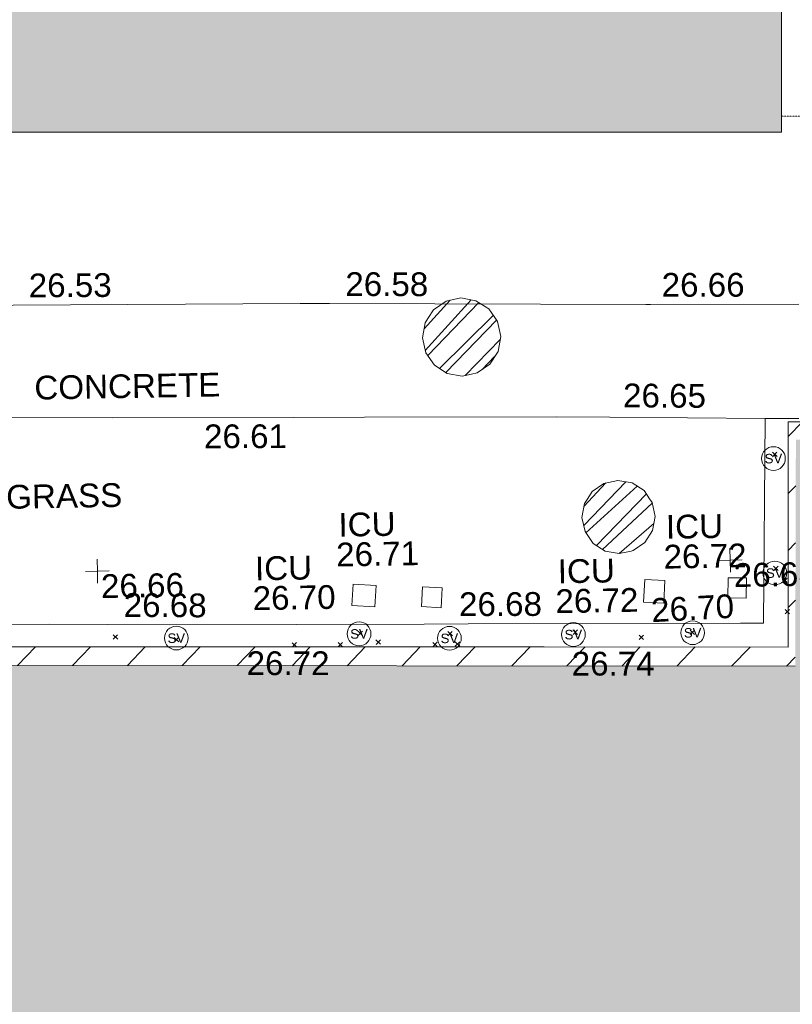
# Model space of a CAD drawing. Header units: millimetres. Extents: x -287732 to 520720, y -88450 to 287754.
# Tile 237 of 256: x 76546 to 88754, y 9098 to 24645. Entities that reach past the tile are written whole.
import ezdxf

# ---------------------------------------------------------------- set-up
doc = ezdxf.new("R2010")
doc.units = ezdxf.units.MM
for name, pattern in [('Dash', [6, 3, -3]), ('IMPORT-HIDDEN2 _3_', [4762.5, 3175, -1587.5]), ('IMPORT-UG_ELEC_STREET LIGHTING_QLB2 _2_', [2700, 1500, -300.0000000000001, 0, -250, 150, -300.0000000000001, 0, -200])]:
    doc.linetypes.add(name, pattern=pattern)
for name, color, linetype, lineweight, true_color in [('00_TOPO_SERV_STOP_VALVE', 7, 'Continuous', 9, 0x666666), ('00_UAV_BUILDING_HATCH', 7, 'Continuous', 9, 0x999999), ('00_UAV_BUILDING_OUTLINE', 5, 'Continuous', 9, 0x0000ff), ('00_UAV_FOOTPATH', 7, 'Continuous', 9, 0xa50000), ('00_UAV_LEVEL_SPOT', 7, 'Continuous', 9, 0x666666), ('00_UAV_SERV_IC', 5, 'Continuous', 9, 0x0000ff), ('12333-PUM-2D-U-0001-C01 - Rev2_REVIT IMPORT_dwg', 7, 'Continuous', 9, 0x767676), ('A_RHA_Line', 7, 'Continuous', 9, 0x00a600), ('A_RHA_Line-RoomAreaSeperator', 4, 'Dash', 9, 0x00ffff), ('PUM-CHAMBER EXTENTS', 6, 'IMPORT-HIDDEN2 _3_', 9, 0xff00ff)]:
    doc.layers.add(name, color=color, linetype=linetype, lineweight=lineweight, true_color=true_color)
for name, color, linetype, lineweight in [('00_UAV_SURFACE', 7, 'Continuous', 9), ('00_UAV_SURVEY_TEXT', 7, 'Continuous', 9), ('A_RHA_Detail', 7, 'Continuous', 9), ('A_RHA_Line-Thin', 7, 'Continuous', 9), ('GEN-TEXT', 7, 'Continuous', 9)]:
    doc.layers.add(name, color=color, linetype=linetype, lineweight=lineweight)
doc.styles.add('Swis721 Lt BT', font='swissl.ttf', dxfattribs={"height": 399.9999999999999})
doc.styles.add('Swis721 Lt BT_2', font='swissl.ttf', dxfattribs={"height": 375})
pattern_1 = [(45, (-533641079.65, -725615854.3560001), (-265.1650429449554, 265.1650429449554), []), (45, (-533640902.873, -725615854.3560001), (-265.1650429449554, 265.1650429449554), [])]

# ---------------------------------------------------------------- blocks, each defined once
blk = doc.blocks.new('12333-PUM-2D-U-0001-C01 - Rev2_REVIT IMPORT_dwg_MSL_Sluice_Valve_SYM-2077246-Site Location Plan Proposed')
at = {"layer": '00_TOPO_SERV_STOP_VALVE', "color": 254, "true_color": 0xcccccc}
blk.add_circle((0, 0), 500.0000000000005, dxfattribs=at)
at = {"layer": '00_TOPO_SERV_STOP_VALVE', "insert": (0, 198.9876086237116), "char_height": 399.9999999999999, "width": 785.1100955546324, "attachment_point": 2, "line_spacing_factor": 1.005061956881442, "style": 'Swis721 Lt BT'}
blk.add_mtext('SV', dxfattribs=at)
blk = doc.blocks.new('12333-PUM-2D-U-0001-C01 - Rev2_REVIT IMPORT_dwg_UAV-2077255-Site Location Plan Proposed')
at = {"layer": '00_UAV_LEVEL_SPOT', "color": 254, "true_color": 0xcccccc, "flags": 128}
for points in [[(500.0000000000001, 0), (0, 0), (0, 500.0000000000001)], [(0, -500.0000000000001), (0, 0), (-500.0000000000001, 0)]]:
    blk.add_lwpolyline(points, dxfattribs=at)
blk = doc.blocks.new('12333-PUM-2D-U-0001-C01 - Rev2_REVIT IMPORT_dwg_MGS62954_T2_Galway_ITM_3d_Rev1-2077680-Site Location Plan Proposed')
at = {"layer": '00_UAV_BUILDING_HATCH', "true_color": 0xcccccc}
h = blk.add_hatch(dxfattribs=at)
h.set_pattern_fill('FP_1', color=254, style=0, pattern_type=2)
h.set_pattern_definition([(45, (0, 0), (-441.9417382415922, 441.9417382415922), [])])
h.paths.add_polyline_path([(533987590.6665002, 725553254.2555002), (533997438.6665002, 725554005.2555001), (533997513.6665002, 725556705.2555003), (533996473.4885949, 725556758.9522158), (533996433.0334681, 725555433.7903485), (533987652.8930061, 725555607.9730817), (533987652.3396953, 725555587.0441027)])
h.paths.add_polyline_path([(533979740.8240502, 725554314.3355432), (533979766.3434284, 725555764.4285243), (533979707.1269889, 725555765.6032755), (533979707.8869235, 725554314.915182)])
h.paths.add_polyline_path([(533971331.3287174, 725554462.3362776), (533971615.4225538, 725568666.8203169), (533990998.105802, 725568307.3564302), (533991071.0787951, 725571884.9176477), (533996720.2150828, 725571763.2594839), (533996723.3550119, 725572066.3004525), (533990954.5283078, 725572166.9956971), (533990891.9765012, 725568612.5813075), (533971533.6665002, 725568953.2555002), (533971280.7419771, 725554463.2192725), (533971330.9446558, 725554462.3429815)])
at = {"layer": '00_UAV_BUILDING_OUTLINE', "color": 254, "true_color": 0xcccccc, "flags": 128}
blk.add_lwpolyline([(533971434.7906955, 725563334.7832931), (533971454.6226359, 725564461.7041429), (533971533.6665002, 725568953.2555002), (533972041.3341368, 725568944.321391), (533977040.5059974, 725568856.3442461), (533982039.6778579, 725568768.3671016), (533987038.8497185, 725568680.3899571), (533990891.9765012, 725568612.5813075), (533990912.1330556, 725569757.9478711), (533990954.5428543, 725572167.8223058), (533993542.4406591, 725572122.2795908), (533996725.5474284, 725572066.2621837), (533996720.2150828, 725571763.2594839)], dxfattribs=at)
at = {"layer": '00_UAV_FOOTPATH', "color": 254, "true_color": 0xcccccc, "flags": 128}
for points in [[(533968742.7295002, 725574397.8715001), (533972870.7295003, 725574333.8715001), (533973741.1404693, 725574316.6321561), (533977818.7295002, 725574235.8715001), (533978740.0307135, 725574224.9016196), (533983277.7295002, 725574170.8715003), (533983739.4126881, 725574161.6144856), (533988737.6945366, 725574061.3960452), (533988813.7295001, 725574059.8715003), (533991156.2511514, 725574020.8171735)], [(533991124.7766573, 725572217.6446098), (533990590.1980003, 725572224.7465001), (533988136.5016251, 725572288.944215), (533987303.1980003, 725572310.7465003), (533984262.1980004, 725572356.7465), (533983137.4971417, 725572374.2274362), (533980273.1980002, 725572418.7465003), (533978138.7141423, 725572462.4655111), (533976416.1980003, 725572497.7465001), (533973481.1980001, 725572551.7465001), (533973139.8394305, 725572554.7489773), (533970525.1980001, 725572577.7465003), (533970459.0884671, 725570195.6251343), (533970457.6065003, 725570142.2255001), (533970435.6065002, 725566525.2255001), (533970407.7541481, 725565196.3306979), (533970369.6065001, 725563376.2255002), (533971387.9956939, 725563335.6001029)]]:
    blk.add_lwpolyline(points, dxfattribs=at)
at = {"layer": '00_UAV_SERV_IC', "color": 254, "true_color": 0xcccccc, "flags": 128}
for points in [[(533984038.1980001, 725569726.7465), (533984398.1980001, 725569698.7465), (533984371.8079912, 725569359.4463859), (533984011.8079913, 725569387.4463859)], [(533988620.1980001, 725569359.7465001), (533988644.1980001, 725569715.7465001), (533988964.3513353, 725569694.1631291), (533988940.3513352, 725569338.1631291)], [(533989952.1980001, 725569406.7465001), (533989962.1980001, 725569722.7465), (533990250.9773037, 725569713.6079146), (533990240.9773037, 725569397.6079144)], [(533985132.1980001, 725569663.7465001), (533985444.198, 725569639.7465001), (533985420.1184749, 725569326.7126735), (533985108.118475, 725569350.7126734)]]:
    blk.add_lwpolyline(points, close=True, dxfattribs=at)
at = {"layer": '00_UAV_SURFACE', "color": 254, "true_color": 0xcccccc, "flags": 128}
for points in [[(533979228.6065001, 725569179.2255002), (533980148.963172, 725569157.629843), (533981124.1980003, 725569134.7465003), (533985148.2518522, 725569075.0424372), (533985842.1980002, 725569064.7465003), (533990147.6941196, 725569001.9734006), (533990506.1980001, 725568996.7465003), (533990590.5433499, 725572224.7419122)], [(533971064.6998176, 725563348.4969636), (533971102.6065001, 725566987.2255002), (533971123.0295507, 725568347.9841733), (533971137.6065002, 725569319.2255002), (533974412.6065001, 725569247.2255002), (533975165.2056989, 725569236.5990996), (533979228.6065001, 725569179.2255002)]]:
    blk.add_lwpolyline(points, dxfattribs=at)
at = {"xscale": 0.375, "yscale": 0.375, "zscale": 0.375}
for name, p in [('12333-PUM-2D-U-0001-C01 - Rev2_REVIT IMPORT_dwg_MSL_Sluice_Valve_SYM-2077246-Site Location Plan Proposed', (533990711.1980001, 725571591.7465)), ('12333-PUM-2D-U-0001-C01 - Rev2_REVIT IMPORT_dwg_UAV-2077255-Site Location Plan Proposed', (533980000, 725570000)), ('12333-PUM-2D-U-0001-C01 - Rev2_REVIT IMPORT_dwg_UAV-2077255-Site Location Plan Proposed', (533990000, 725570000)), ('12333-PUM-2D-U-0001-C01 - Rev2_REVIT IMPORT_dwg_MSL_Sluice_Valve_SYM-2077246-Site Location Plan Proposed', (533990700.1980001, 725569784.7465)), ('12333-PUM-2D-U-0001-C01 - Rev2_REVIT IMPORT_dwg_MSL_Sluice_Valve_SYM-2077246-Site Location Plan Proposed', (533981228.1980001, 725568922.7465)), ('12333-PUM-2D-U-0001-C01 - Rev2_REVIT IMPORT_dwg_MSL_Sluice_Valve_SYM-2077246-Site Location Plan Proposed', (533984116.1980001, 725568938.7465001)), ('12333-PUM-2D-U-0001-C01 - Rev2_REVIT IMPORT_dwg_MSL_Sluice_Valve_SYM-2077246-Site Location Plan Proposed', (533985542.198, 725568843.7465)), ('12333-PUM-2D-U-0001-C01 - Rev2_REVIT IMPORT_dwg_MSL_Sluice_Valve_SYM-2077246-Site Location Plan Proposed', (533987502.1980001, 725568868.7465001)), ('12333-PUM-2D-U-0001-C01 - Rev2_REVIT IMPORT_dwg_MSL_Sluice_Valve_SYM-2077246-Site Location Plan Proposed', (533989387.1980001, 725568864.7465001))]:
    blk.add_blockref(name, p, dxfattribs=at)
at = {"layer": '00_UAV_BUILDING_OUTLINE', "color": 251, "true_color": 0x666666, "char_height": 375, "width": 1495.902363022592, "attachment_point": 1, "rotation": 358.9917932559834, "line_spacing_factor": 1.005061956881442, "style": 'Swis721 Lt BT_2'}
for s, insert in [('26.72', (533982334.8539485, 725568693.7805655)), ('26.74', (533987470.8841099, 725568596.6845978))]:
    blk.add_mtext(s, dxfattribs=dict(at, insert=insert))
at = {"layer": '00_UAV_FOOTPATH', "color": 251, "true_color": 0x666666, "char_height": 375, "width": 1495.902363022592, "attachment_point": 1, "line_spacing_factor": 1.005061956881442, "style": 'Swis721 Lt BT_2'}
for s, insert, rotation in [('26.53', (533978995.9092461, 725574717.1196008), 359.31781467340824), ('26.58', (533983999.2900946, 725574651.7329386), 358.8513404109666), ('26.66', (533988996.0411896, 725574552.3230982), 359.0301407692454), ('26.65', (533988357.3086529, 725572817.6788113), 358.6064591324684), ('26.61', (533981724.3075153, 725572286.7752712), 359.1095381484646)]:
    blk.add_mtext(s, dxfattribs=dict(at, insert=insert, rotation=rotation))
at = {"layer": '00_UAV_LEVEL_SPOT', "char_height": 375, "width": 1495.902363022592, "attachment_point": 1, "line_spacing_factor": 1.005061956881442, "style": 'Swis721 Lt BT_2'}
for s, insert in [('26.66', (533980051.8765643, 725569949.1441548)), ('26.68', (533990051.8765643, 725569949.1441548))]:
    blk.add_mtext(s, dxfattribs=dict(at, insert=insert))
at = {"layer": '00_UAV_SERV_IC', "color": 251, "true_color": 0x666666, "char_height": 375, "attachment_point": 1, "line_spacing_factor": 1.005061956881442, "style": 'Swis721 Lt BT_2'}
for s, insert, width in [('ICU', (533983820.9266536, 725570853.0969132), 1021.012723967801), ('ICU', (533988993.4575637, 725570728.9503918), 1021.012723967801), ('26.71', (533983776.0985031, 725570382.7179123), 1495.902363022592), ('ICU', (533982489.6908155, 725570186.6274518), 1021.012723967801), ('26.72', (533988948.6294132, 725570258.571391), 1495.902363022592), ('ICU', (533987272.4257309, 725570056.7036202), 1021.012723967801), ('26.70', (533982444.8626649, 725569716.248451), 1495.902363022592), ('26.72', (533987227.5975804, 725569586.3246194), 1495.902363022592)]:
    blk.add_mtext(s, dxfattribs=dict(at, insert=insert, width=width))
at = {"layer": '00_UAV_SURFACE', "color": 251, "true_color": 0x666666, "char_height": 375, "width": 1495.902363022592, "attachment_point": 1, "line_spacing_factor": 1.005061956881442, "style": 'Swis721 Lt BT_2'}
for s, insert, rotation in [('26.68', (533980410.4081028, 725569646.9139243), 358.6679378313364), ('26.68', (533985706.6382406, 725569566.5289873), 359.1544817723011), ('26.70', (533988730.5473016, 725569415.7165099), 2.1475063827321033)]:
    blk.add_mtext(s, dxfattribs=dict(at, insert=insert, rotation=rotation))
at = {"layer": '00_UAV_SURVEY_TEXT', "color": 251, "true_color": 0x666666, "char_height": 375, "attachment_point": 1, "line_spacing_factor": 1.005061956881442, "style": 'Swis721 Lt BT_2'}
for s, insert, width in [('CONCRETE', (533979053.8000001, 725573100.6296079), 3286.236302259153), ('GRASS', (533978578.8000001, 725571384.6296079), 2018.280965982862)]:
    blk.add_mtext(s, dxfattribs=dict(at, insert=insert, width=width))
blk = doc.blocks.new('12333-PUM-2D-U-0001-C01 - Rev2_REVIT IMPORT_dwg-1620468-Site Location Plan Proposed')
at = {"layer": 'PUM-CHAMBER EXTENTS', "true_color": 0xffaaff}
h = blk.add_hatch(dxfattribs=at)
h.set_pattern_fill('FP_3', color=211, style=0, pattern_type=2)
h.set_pattern_definition(pattern_1)
h.paths.add_polyline_path([(344738.7074957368, -42876.76608492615), (344975.164580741, -42829.73184634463), (345175.6232180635, -42695.78966719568), (345309.5653972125, -42495.33102987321), (345356.5996357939, -42258.87394486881), (345309.5653972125, -42022.4168598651), (345175.6232180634, -41821.95822254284), (344975.1645807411, -41688.0160433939), (344738.7074957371, -41640.98180481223), (344502.250410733, -41688.01604339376), (344301.7917734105, -41821.95822254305), (344167.8495942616, -42022.41685986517), (344120.8153556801, -42258.87394486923), (344167.8495942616, -42495.33102987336), (344301.7917734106, -42695.78966719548), (344502.2504107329, -42829.73184634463)])
h = blk.add_hatch(dxfattribs=at)
h.set_pattern_fill('FP_3', color=211, style=0, pattern_type=2)
h.set_pattern_definition(pattern_1)
h.paths.add_polyline_path([(347168.9813735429, -45720.88455420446), (347390.3546660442, -45676.85066850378), (347578.0258815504, -45551.45277129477), (347703.4237787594, -45363.78155578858), (347747.4576644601, -45142.40826328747), (347703.4237787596, -44921.03497078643), (347578.0258815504, -44733.36375528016), (347390.3546660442, -44607.96585807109), (347168.9813735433, -44563.9319723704), (346947.6080810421, -44607.96585807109), (346759.9368655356, -44733.36375528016), (346634.5389683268, -44921.03497078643), (346590.505082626, -45142.40826328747), (346634.5389683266, -45363.78155578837), (346759.9368655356, -45551.45277129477), (346947.608081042, -45676.85066850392)])
at = {"layer": 'GEN-TEXT', "color": 253, "true_color": 0xaaaaaa}
for p, q in [((349617.9948138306, -44232.7115177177), (349688.7054919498, -44162.00083959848)), ((349688.7054919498, -44232.7115177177), (349617.9948138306, -44162.00083959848)), ((349603.9948138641, -46033.71151769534), (349674.7054919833, -45963.00083957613)), ((349674.7054919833, -46033.71151769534), (349603.9948138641, -45963.00083957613)), ((349744.9948138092, -46224.71151768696), (349815.7054919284, -46154.00083956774)), ((349815.7054919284, -46224.71151768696), (349744.9948138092, -46154.00083956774)), ((349821.8978821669, -46697.90390787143), (349772.9948138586, -46649.00083956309)), ((349772.9948138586, -46719.71151768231), (349822.3832591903, -46670.32307235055)), ((349843.7054919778, -46719.71151768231), (349821.8978821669, -46697.90390787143)), ((349822.3832591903, -46670.32307235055), (349843.7054919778, -46649.00083956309)), ((339151.9948138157, -46933.71151771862), (339222.7054919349, -46863.00083959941)), ((339222.7054919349, -46933.71151771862), (339151.9948138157, -46863.00083959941)), ((340113.9948138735, -46993.7115177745), (340184.7054919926, -46923.00083965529)), ((340184.7054919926, -46993.7115177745), (340113.9948138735, -46923.00083965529)), ((343020.99481388, -46943.71151772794), (343091.7054919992, -46873.00083960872)), ((343091.7054919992, -46943.71151772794), (343020.99481388, -46873.00083960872)), ((344438.9948138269, -46973.71151775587), (344509.7054919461, -46903.00083963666)), ((344509.7054919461, -46973.71151775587), (344438.9948138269, -46903.00083963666)), ((346416.9948138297, -46983.71151776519), (346487.7054919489, -46913.00083964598)), ((346487.7054919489, -46983.71151776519), (346416.9948138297, -46913.00083964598)), ((348266.9948138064, -47018.71151768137), (348337.7054919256, -46948.00083956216)), ((348337.7054919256, -47018.71151768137), (348266.9948138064, -46948.00083956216)), ((342045.0781364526, -47105.08416228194), (341976.9948137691, -47037.00083959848)), ((341980.7541645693, -47103.95216691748), (342047.7054918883, -47037.00083959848)), ((342773.7054919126, -47116.71151767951), (342702.9948137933, -47046.0008395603)), ((342703.0430760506, -47116.66325542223), (342773.7054919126, -47046.0008395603)), ((343301.994813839, -47086.71151776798), (343372.7054919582, -47016.00083964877)), ((343372.7054919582, -47086.71151776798), (343301.994813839, -47016.00083964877)), ((344199.9948137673, -47141.71151770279), (344270.7054918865, -47071.00083958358)), ((344270.7054918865, -47141.71151770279), (344199.9948137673, -47071.00083958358)), ((344553.9948138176, -47137.71151774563), (344624.7054919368, -47067.00083962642)), ((344624.7054919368, -47137.71151774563), (344553.9948138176, -47067.00083962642)), ((347458.9948138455, -47084.71151767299), (347529.7054919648, -47014.00083955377)), ((347529.7054919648, -47084.71151767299), (347458.9948138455, -47014.00083955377))]:
    blk.add_line(p, q, dxfattribs=at)
at = {"layer": 'PUM-CHAMBER EXTENTS', "color": 211, "linetype": 'Continuous', "true_color": 0xffaaff, "flags": 128}
for points in [[(345356.5996357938, -42258.87394486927), (345309.5653972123, -42022.41685986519), (345267.8733017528, -41960.02022945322), (345175.6232180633, -41821.95822254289), (344975.164580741, -41688.01604339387), (344738.7074957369, -41640.98180481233), (344502.2504107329, -41688.01604339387), (344301.7917734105, -41821.95822254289), (344212.0948299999, -41956.19918510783), (344167.8495942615, -42022.41685986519), (344120.81535568, -42258.87394486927), (344167.8495942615, -42495.33102987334), (344301.7917734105, -42695.78966719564), (344502.2504107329, -42829.73184634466), (344738.7074957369, -42876.7660849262), (344882.1382006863, -42848.23594382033), (344975.164580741, -42829.73184634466), (345175.6232180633, -42695.78966719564), (345309.5653972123, -42495.33102987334)], [(347747.45766446, -45142.40826328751), (347703.4237787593, -44921.03497078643), (347664.4168803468, -44862.65702184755), (347578.0258815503, -44733.36375528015), (347390.3546660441, -44607.96585807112), (347168.9813735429, -44563.93197237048), (346947.6080810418, -44607.96585807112), (346759.9368655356, -44733.36375528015), (346688.4106926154, -44840.41023778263), (346634.5389683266, -44921.03497078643), (346590.505082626, -45142.40826328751), (346634.5389683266, -45363.78155578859), (346759.9368655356, -45551.45277129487), (346947.6080810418, -45676.8506685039), (347168.9813735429, -45720.88455420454), (347356.213486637, -45683.64177132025), (347390.3546660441, -45676.8506685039), (347578.0258815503, -45551.45277129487), (347703.4237787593, -45363.78155578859)]]:
    blk.add_lwpolyline(points, close=True, dxfattribs=at)
blk.add_blockref('12333-PUM-2D-U-0001-C01 - Rev2_REVIT IMPORT_dwg_MGS62954_T2_Galway_ITM_3d_Rev1-2077680-Site Location Plan Proposed', (-533641079.6498471, -725615854.3561786))

msp = doc.modelspace()

# ---------------------------------------------------------------- hatches: boundary and pattern name
at = {"layer": 'A_RHA_Detail', "true_color": 0xc0c0c0}
h = msp.add_hatch(color=9, dxfattribs=at)
h.paths.add_polyline_path([(-80880.60083809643, -68502.79057078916), (-80400.865924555, -68483.41509113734), (-80400.865924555, -62984.64684185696), (-24474.85765177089, -63009.32043784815), (-24456.14471271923, -50840.30023858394), (-36622.55041039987, -50831.65104353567), (-36622.55041039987, -44228.57792613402), (-50959.0526582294, -44218.38599194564), (-50959.0526582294, -42573.78171514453), (-54563.9325804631, -42571.21897729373), (-54565.69773352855, -45054.17447474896), (-92408.82109321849, -45027.27149621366), (-92411.78875845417, -49201.74309222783), (-100061.9988811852, -49201.74309222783), (-100052.2214449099, -64852.82557838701), (-86120.90825229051, -64852.82557838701), (-86092.1662649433, -62957.90041523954), (-84861.10047608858, -62957.90041523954), (-84854.79052929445, -68240.109737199), (-80870.60226892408, -68240.10973722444)])
h.paths.add_polyline_path([(-137238.9269902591, -68461.9384092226), (-132719.7426408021, -68433.0633692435), (-132847.0731201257, -62850.04282283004), (-130454.6837966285, -62916.63108078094), (-130498.2830220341, -61355.85393642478), (-117581.136331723, -61423.42893438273), (-117492.3908565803, -49183.91309190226), (-125136.5200282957, -49178.47881952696), (-125133.572703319, -45032.61887136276), (-163007.1824077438, -45005.6942194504), (-163007.1824076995, -44090.2963411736), (-163123.8521269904, -44090.21339942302), (-163122.6389897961, -42383.75184302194), (-166563.8543419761, -42383.75184298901), (-166565.034908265, -44044.39824208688), (-193158.4656786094, -44025.49275805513), (-193195.152889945, -62863.65652504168), (-137269.7106414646, -62916.63108078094), (-137254.3708868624, -65679.90523788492)])
h.paths.add_polyline_path([(120310.9497607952, -32334.28230164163), (120312.4652266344, -31610.73011961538), (133451.2244789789, -31638.24899384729), (133469.2230092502, -19717.98315780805), (121295.7536929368, -19692.48606430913), (121319.8434528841, -8190.941560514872), (112277.0825930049, -8172.001674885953), (112263.1770823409, -14811.1234547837), (78285.85310969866, -14739.95861438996), (78292.82277619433, -8167.077575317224), (75241.99098605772, -8160.673431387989), (69355.76844233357, -8152.931592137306), (69353.6659720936, -9156.74635762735), (68372.60878945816, -9154.691552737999), (68372.60878945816, -13705.52853215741), (69333.7233474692, -13707.54156770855), (69325.07112547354, -16249.53369228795), (66623.4489111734, -16249.53369228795), (66619.79243935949, -17995.29925530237), (65989.07757494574, -17995.2992552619), (65985.44262772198, -19730.78799483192), (57152.23993377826, -19712.28702421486), (57127.42535098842, -31559.89463417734), (70277.87165424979, -31587.43801817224), (70277.87165431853, -32271.7414715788), (78263.96947909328, -32285.12944888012), (78266.62661740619, -31019.79372153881), (112335.8856506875, -31091.15111860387), (112335.8856506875, -32317.57330553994), (119781.4233959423, -32333.17321913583)])
h.paths.add_polyline_path([(7503.717409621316, -1791.439263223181), (15482.43097392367, -674.0213231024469), (15484.0826588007, 148.1327206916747), (56188.28042539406, 205.5276654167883), (56155.84326007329, 14338.3166313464), (18016.62665935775, 14236.48149539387), (17967.9025208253, 34313.18372071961), (21727.10644863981, 34324.0692624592), (21708.90974962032, 40608.10218321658), (18009.66447159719, 40608.10218321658), (17995.54603706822, 45483.75063442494), (9770.084204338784, 45420.6329473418), (3966.213879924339, 45446.76585222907), (3984.771235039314, 14176.56786832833), (1023.062455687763, 14176.56786837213), (-276.5134647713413, 14190.52623461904), (-231.6790044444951, 5968.135265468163), (-226.4491536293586, 193.7444677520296), (553.0869992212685, 183.4716499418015), (7477.609307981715, 143.2867586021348), (7488.638446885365, -674.0213231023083)])
h.paths.add_polyline_path([(77755.59663317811, 53.47451145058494), (77729.51881611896, 1699.844979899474), (94464.47132486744, 1659.976083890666), (94606.37913471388, 17991.390236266), (88810.4190114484, 18015.03260816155), (88799.89418497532, 14436.74271609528), (69413.88950349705, 14457.8773889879), (69377.35724448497, 99.62816357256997), (75241.99098605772, 67.32134432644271)])
h.paths.add_polyline_path([(61252.12079701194, 46453.95617366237), (105774.7348988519, 46472.68783506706), (105768.2642198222, 61852.61234306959), (92285.13876309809, 61852.61234306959), (92308.59670399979, 65784.30757140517), (96107.4668000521, 65767.60445243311), (96059.68081117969, 75209.20847378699), (101084.8427276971, 75071.88872764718), (104988.0046543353, 74765.36560406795), (108403.6894220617, 74363.8408943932), (112009.2703903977, 73787.25420861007), (115645.3524815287, 73049.69667206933), (116890.8108051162, 72761.69136252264), (120208.9929833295, 71893.18353872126), (120865.241739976, 71703.68484519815), (124135.6329506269, 70669.67317906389), (127435.6253142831, 69480.50055823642), (127820.4368670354, 69394.93141813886), (128274.3081769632, 69331.69585753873), (128731.8791144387, 69306.66104516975), (129189.9401488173, 69320.00258290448), (129645.2782985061, 69371.62688826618), (130094.6997111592, 69461.17185603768), (130535.0520071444, 69588.00939074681), (130963.246434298, 69751.24981927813), (131376.2795165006, 69949.74812590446), (131771.2541232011, 70182.11198903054), (132162.5575600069, 70460.5404660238), (132496.0921583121, 70741.69081113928), (132820.871367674, 71064.98072578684), (133117.4593294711, 71414.31364272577), (133383.77568926, 71787.23923950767), (133616.5473239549, 72178.5372844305), (133817.1647262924, 72590.54524898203), (133982.6025969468, 73017.89547513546), (134111.7005086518, 73457.59040801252), (134203.5529320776, 73906.54590458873), (134257.5155883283, 74361.61286216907), (134272.5462649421, 74819.5993153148), (134250.5259875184, 75277.29281745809), (134189.6227572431, 75731.48297747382), (134090.9274700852, 76178.98397757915), (133955.1324028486, 76616.65691993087), (133783.1900598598, 77041.43184345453), (133576.3064937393, 77450.32925647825), (133335.932843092, 77840.48103920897), (133063.7551572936, 78209.15055532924), (132761.6825665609, 78553.75185442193), (132431.8338935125, 78871.8678050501), (132076.5227905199, 79161.26705197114), (131698.2415080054, 79419.91966861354), (131299.6434187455, 79646.01139197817), (131093.5942456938, 79746.34209763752), (132146.0467355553, 83110.22226145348), (122787.7632953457, 86282.54285518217), (121604.3555412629, 82800.3591886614), (117095.9864227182, 83870.84033785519), (116841.9598400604, 83526.35449572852), (116120.5435466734, 91221.93611972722), (110237.7341284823, 91274.27491021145), (110194.3680786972, 90435.39030214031), (104988.0046543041, 90486.49901390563), (104973.2761846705, 94309.82427956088), (103746.1314668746, 94309.8242795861), (103839.9937121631, 122852.1474271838), (96365.09202306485, 122931.9599470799), (96350.3400238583, 123952.4168585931), (104555.5505249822, 123902.1925226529), (104607.3234458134, 120248.5396156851), (125502.5015002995, 120134.1933400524), (125662.0200253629, 137657.3796882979), (114479.5865733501, 137699.2256881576), (114382.306264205, 129149.9458158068), (104644.159003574, 129187.9975073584), (104577.9931702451, 126217.3903144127), (101184.4926406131, 126159.1566967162), (101264.6166812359, 135959.2655565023), (89967.23178808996, 135988.8856164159), (89927.63362986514, 125823.6463181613), (93630.53562302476, 125840.7948842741), (93580.65688892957, 122931.9599470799), (88697.38835376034, 122904.7310126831), (88679.3898954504, 95739.09143775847), (86378.25848996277, 95739.09143775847), (86378.18187189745, 96178.1008337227), (83279.50743284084, 96200.92083327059), (83273.62493422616, 95735.74732133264), (70169.67509619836, 95733.22421950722), (70166.26842742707, 96272.07409347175), (66674.99731294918, 96257.14073655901), (66654.74538556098, 95755.71092136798), (65784.77231079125, 95755.71092136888), (65887.65094984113, 117470.630565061), (53473.3427162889, 117487.9046429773), (53434.44066309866, 98570.46349063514), (40649.41626916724, 98570.46349063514), (40610.16711559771, 94406.01479078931), (38853.82372868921, 94410.36303440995), (38848.65589191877, 89463.65332729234), (40612.46601912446, 89518.45976927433), (40665.38257362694, 86257.73741128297), (38372.19584460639, 86305.72309285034), (38369.79374539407, 76901.0507917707), (50937.9512507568, 76944.40198294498), (50922.88567286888, 74598.78180889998), (56484.9061132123, 74588.85093771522), (56484.9061132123, 75194.85181995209), (92465.4037153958, 75233.0258166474), (92645.92783662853, 71766.64845094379), (89810.55521366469, 69362.83965827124), (85313.16173974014, 69360.94750420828), (85313.16173974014, 66907.4050808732), (75210.14498263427, 66903.15451589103), (75210.14498263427, 63815.70944550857), (70819.40014309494, 63815.70999200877), (70819.21601505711, 64253.35708059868), (69456.83415683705, 64253.35708059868), (69455.7195737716, 66901.99623166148), (61303.32856759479, 66898.5668068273), (61304.56054988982, 63970.32021231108), (70500.41048208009, 63970.32021219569), (70500.4088543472, 61852.59006207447), (61245.6438848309, 61848.69637488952), (61252.03558504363, 46656.49344428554)])
h.paths.add_polyline_path([(-17153.16561239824, 48569.32684293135), (-17153.16561224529, 60770.38083685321), (-29362.88357759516, 60774.70428694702), (-29362.88357759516, 67399.20394580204), (-43507.24466814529, 67405.01911303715), (-43488.5313307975, 69093.07334175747), (-45766.41866231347, 69109.32868388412), (-45794.3462003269, 67405.01911303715), (-47272.11273194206, 67404.2124544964), (-47272.44887633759, 66454.91798908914), (-86004.56386332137, 66468.63299519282), (-86006.66970787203, 60521.58362721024), (-92662.87722510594, 60521.58362721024), (-92665.2138765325, 50184.35611932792), (-79752.0168396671, 50179.78309939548), (-79752.016597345, 48591.4932381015), (-17157.7163123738, 48569.32845417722)])
h.paths.add_polyline_path([(-201056.4185878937, 48628.75479108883), (-138377.9751621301, 48634.64535779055), (-138377.9751621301, 50133.28201003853), (-125467.710581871, 50134.49626164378), (-125468.6909603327, 60566.1903686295), (-132186.8595614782, 60565.86652591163), (-132187.4203588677, 66533.0197876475), (-170643.3098734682, 66805.61809689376), (-170643.3098732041, 67738.78475848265), (-200340.0100486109, 67488.93693764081), (-200348.7171487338, 60827.78025104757), (-201057.5650552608, 60827.71357558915), (-201056.6510294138, 51102.04313372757)])
h.paths.add_polyline_path([(-240051.5126725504, 54769.19491160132), (-239444.490259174, 54811.10754483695), (-239186.5396223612, 54841.92927608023), (-238764.8191577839, 54940.98166103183), (-238382.4735933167, 55122.46891388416), (-237990.3402229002, 55354.87497234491), (-237269.2031023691, 55936.21515020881), (-237032.4836384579, 56225.56611516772), (-236793.0039602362, 56569.31473944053), (-236554.5880578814, 57004.26389721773), (-236432.7219585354, 57267.46508908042), (-236300.081527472, 57753.26238983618), (-236250.7285154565, 58017.17885684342), (-236235.6490609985, 58516.21786804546), (-236233.2538429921, 58987.85640053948), (-236213.7029795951, 59823.48083769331), (-236363.8287855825, 59820.86038205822), (-236634.0279869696, 60698.06075827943), (-236391.9547756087, 61432.19726339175), (-236225.4740089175, 61435.10319600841), (-236201.6036569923, 62637.68779596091), (-232563.5271750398, 62639.28734435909), (-232563.5271750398, 63049.03842404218), (-232732.1945866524, 63049.15302218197), (-232860.1521277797, 63457.95890274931), (-232731.606808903, 63914.24862697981), (-232560.8209656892, 63914.24862697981), (-232515.1276847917, 70598.00033009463), (-240628.6947849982, 70598.85496273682), (-240629.7923196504, 72350.98321577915), (-246412.6011212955, 72347.36085933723), (-246412.6011212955, 70616.45923936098), (-254449.5805725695, 70618.60952619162), (-254454.637144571, 70754.06491720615), (-254469.7140363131, 73191.66276250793), (-263883.2532625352, 73267.83063688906), (-263902.4181505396, 68260.74348553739), (-263714.8217520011, 68259.82096572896), (-263552.9672900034, 67819.65434396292), (-263719.0883117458, 67392.2068408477), (-263913.6298699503, 67392.20684284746), (-263956.7001913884, 58633.76423459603), (-260181.1963171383, 58611.22607638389), (-260192.3146983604, 56354.25111579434), (-257184.684388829, 56339.46086021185), (-257213.4419957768, 57092.93866021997), (-257338.5163846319, 57093.27331223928), (-257471.0109294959, 57531.74572308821), (-257338.5163845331, 58062.22513696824), (-257203.4956297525, 58064.06881289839), (-257173.5751889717, 58598.54056692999), (-256478.2273617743, 58575.27357994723), (-256478.2273617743, 58788.51859473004), (-256013.0091299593, 58911.92701534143), (-255397.0786664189, 58780.99767617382), (-255397.0786664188, 58595.982422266), (-243809.885361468, 58585.92793201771), (-243805.3570672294, 58352.04527760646), (-243740.939469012, 57884.52572680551), (-243619.0830608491, 57421.84877545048), (-243424.3877545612, 56943.65915412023), (-243247.1437899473, 56608.24157713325), (-243003.0710579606, 56249.99021479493), (-242732.2093200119, 55932.75703082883), (-242371.7230178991, 55603.12658811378), (-242141.255125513, 55424.88676767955), (-241804.9643037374, 55216.88439822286), (-241529.4640827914, 55077.02869055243), (-241100.6275144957, 54917.18295003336), (-240836.2134980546, 54840.82833176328), (-240453.4486195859, 54788.60784130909), (-240218.9578693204, 54777.28227442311)])
h.paths.add_polyline_path([(40276.69022552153, 59895.36417752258), (40328.62676029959, 69196.9439153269), (36588.99968785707, 69217.8245910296), (36619.46637569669, 74674.25962428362), (32264.36460078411, 74687.02318924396), (32233.48293867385, 69156.26826306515), (11916.69390495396, 69269.70959686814), (11966.66200111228, 78218.75165974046), (29087.509017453, 78123.15526808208), (29143.44567205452, 88141.1370047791), (15719.348796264, 88216.09212953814), (15732.60379610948, 90589.9978889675), (4594.294101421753, 90652.19003489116), (4525.129359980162, 78265.12250449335), (10096.76365553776, 78234.01258731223), (10077.43887221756, 74773.03821910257), (4547.641142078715, 74803.91453678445), (4465.579974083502, 60107.1600234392), (19125.89094760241, 60025.30234268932), (19139.86249374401, 62527.53804644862), (31738.59196305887, 62457.19146404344), (31724.55430858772, 59943.11609815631), (38369.79364225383, 59906.01157293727)])
h.paths.add_polyline_path([(-246083.0241259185, 72334.29150213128), (-246083.0594797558, 72334.30275087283), (-246208.2905500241, 72334.29150213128)])
h.paths.add_polyline_path([(-114575.3004830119, 112178.0758695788), (-114575.3246435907, 112178.0758695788), (-114707.2752166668, 115801.5811617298)])
h.paths.add_polyline_path([(-154699.9178765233, 101760.4080976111), (-114382.050333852, 101776.0542914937), (-114382.050333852, 106926.9360164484), (-113755.641395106, 106927.1792101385), (-113757.5507412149, 111847.2721531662), (-114431.6837526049, 111847.2721531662), (-114431.8097758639, 112178.0758695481), (-114575.3004830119, 112178.0758695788), (-114578.9984943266, 121707.2390833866), (-123056.9849702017, 121707.2390833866), (-123068.8201032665, 156452.7036899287), (-119381.2340625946, 156454.1348067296), (-119381.2340625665, 160165.8597952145), (-115501.031452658, 160167.3662801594), (-115503.3750945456, 166206.5793118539), (-132411.7987151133, 166599.6604729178), (-132411.8243278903, 166665.6603411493), (-135275.0124468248, 166664.5490317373), (-135275.0124468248, 166628.1883101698), (-135911.3205076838, 166628.1944502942), (-135911.3479256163, 166352.1604668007), (-152521.1633846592, 166345.7146753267), (-152518.3680955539, 159142.6836790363), (-150699.3133726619, 159117.9265656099), (-150758.5477087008, 122560.691203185), (-151059.2005266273, 122560.691203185), (-151061.0981347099, 121302.4374932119), (-154138.3148337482, 121372.6012653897), (-154138.3148337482, 121865.1834517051), (-154704.3888425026, 121867.2611370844), (-154688.5451973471, 119352.3937021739), (-154745.5933227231, 119352.3715636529), (-154745.5763474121, 118722.1532660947), (-160794.1544526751, 118748.7442832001), (-160794.1544526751, 119410.5425977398), (-163852.1622693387, 119422.408321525), (-163855.0715294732, 118762.2003111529), (-167568.6765459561, 118778.5256058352), (-166634.6619849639, 124395.1277019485), (-166930.050559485, 124500.0918161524), (-167568.6765459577, 124707.6250903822), (-168028.2173235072, 124841.3808647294), (-168630.5006276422, 124991.3056740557), (-169238.2056069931, 125117.4693074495), (-169850.3952285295, 125219.6772876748), (-170466.1255403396, 125297.7720169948), (-171089.11025998, 125351.8553033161), (-171704.4065937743, 125381.1774255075), (-172325.0479971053, 125386.3595015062), (-172782.2248668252, 125374.5832362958), (-173401.7764235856, 125337.4554476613), (-174109.844898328, 125263.4341236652), (-174634.1213722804, 125190.4100126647), (-175245.0145766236, 125080.719099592), (-176047.1958093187, 124895.7675260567), (-176665.4852587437, 124724.7228134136), (-177045.3001228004, 124609.1129151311), (-177631.5127792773, 124405.2077276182), (-176665.4852586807, 118818.5158794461), (-177558.9402083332, 118822.4435768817), (-177662.2853368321, 125263.4341236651), (-176365.3912351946, 126542.9270807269), (-159462.2970490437, 126319.910391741), (-157057.7396790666, 128609.0850976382), (-157060.6673204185, 136153.1661957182), (-158638.8016610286, 137740.2441626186), (-159352.3735831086, 137740.2441626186), (-161634.4140634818, 140201.1078539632), (-168727.9404945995, 140256.8191146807), (-171035.0401161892, 137942.8847305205), (-174184.1459014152, 137942.8847305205), (-176460.1167434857, 140292.2858551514), (-177341.6856934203, 140292.2858551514), (-177341.7113613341, 140358.4281613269), (-183428.5803825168, 140356.0660244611), (-185921.6385985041, 137917.4639994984), (-185921.6385985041, 131757.3091155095), (-186906.8767412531, 131756.9267733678), (-187725.3914540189, 130809.9989183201), (-187724.058890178, 127376.1828148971), (-186481.0281350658, 126304.5577463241), (-186479.4846754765, 122327.2959175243), (-185176.2828158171, 121059.4673825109), (-180304.1129154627, 121059.4673824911), (-180304.1136492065, 118802.0484409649), (-193555.3706955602, 118802.0484409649), (-193555.368699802, 133117.8341649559), (-192593.6442938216, 133118.2073819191), (-192593.6442938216, 134200.8158367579), (-192224.6284783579, 134200.9592041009), (-192225.5653014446, 136615.0101267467), (-192595.0012460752, 136615.0101267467), (-192595.4357332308, 137734.4745165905), (-193589.2709668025, 137734.4746851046), (-193589.2685988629, 147474.570583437), (-193163.2062206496, 147492.8644732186), (-192765.7252967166, 147531.087133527), (-192359.9383250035, 147589.5931622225), (-192199.8207947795, 147616.5827294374), (-191882.7548926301, 147682.9245600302), (-191568.5380070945, 147761.6632019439), (-191257.654638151, 147852.677242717), (-190828.6072909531, 148002.2045655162), (-190647.7999969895, 148070.9514233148), (-190349.7690789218, 148197.8750094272), (-190056.9509284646, 148336.4013817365), (-189769.797051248, 148486.3169427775), (-189405.3590254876, 148698.0567944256), (-189132.906026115, 148873.2749095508), (-188867.542109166, 149059.0543929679), (-188609.6764469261, 149255.1087866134), (-188354.9814055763, 149465.3525772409), (-188079.6339208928, 149713.879248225), (-187884.9836199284, 149901.8220103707), (-187545.928247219, 150265.8040604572), (-187446.29984479, 150378.3960832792), (-187241.3270201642, 150629.2310214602), (-187046.3599558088, 150887.9197697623), (-186861.6992771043, 151154.0634500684), (-186546.1373636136, 151669.829875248), (-186524.4196769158, 151707.0632450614), (-163675.2898318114, 151669.829875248), (-163687.5843045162, 148134.07679455), (-157303.6541541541, 148136.492106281), (-157303.6541541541, 155759.91501608), (-157557.4317586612, 155765.0384228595), (-157555.9168973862, 166678.0466575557), (-187009.2021991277, 166699.7464767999), (-187013.0952111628, 162054.4009359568), (-188707.17754695, 162044.5925187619), (-188705.9961892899, 155021.5333641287), (-188737.9999316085, 154650.5326604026), (-188799.0133969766, 154283.1866125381), (-188857.2045401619, 154035.4341107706), (-188966.1106131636, 153679.3368924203), (-189102.6200311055, 153332.8820747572), (-189265.8911675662, 152998.2056672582), (-189454.9174011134, 152677.371060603), (-189645.2484685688, 152421.3220123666), (-189916.9563410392, 152104.2450531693), (-190212.7041973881, 151809.4634871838), (-190530.6686598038, 151538.7947471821), (-190868.8893671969, 151293.9075915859), (-191225.281078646, 151076.3118324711), (-191597.6465194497, 150887.3490191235), (-192092.8415776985, 150682.5621956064), (-192519.2468154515, 150561.8451365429), (-192903.8930791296, 150482.240889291), (-193187.215491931, 150440.8868273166), (-193594.1866364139, 150407.1257787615), (-193594.5952989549, 151459.9895227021), (-205369.2399268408, 151455.4201247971), (-205354.4523517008, 113350.0822379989), (-207187.1580384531, 113349.3710182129), (-207184.3024929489, 105991.0636522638), (-205312.8748221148, 105991.1901500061), (-205311.2362476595, 101769.6553082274), (-175488.6451201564, 101781.2285901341), (-175488.6451201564, 110889.6985621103), (-154703.4627663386, 110897.5679794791), (-154700.2792295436, 102691.5597281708)])
h.paths.add_polyline_path([(193735.9435693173, 113047.8274774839), (208865.0938716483, 114991.0266430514), (208976.1154123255, 114126.6471160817), (216447.8967332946, 115086.3281915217), (216038.7305308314, 118271.9702413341), (232648.5073383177, 120405.3421626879), (233425.993615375, 114352.0734369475), (240632.2017567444, 115277.6440988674), (239854.8412683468, 121329.9334727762), (256406.8682407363, 123455.8879629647), (257091.7572256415, 118089.1198988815), (264572.2871227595, 119040.8180953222), (261877.8350555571, 138524.7609215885), (259178.7147038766, 138221.6086035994), (259197.3483655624, 137439.0084132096), (254686.1480587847, 136897.0007612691), (255412.6810205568, 131314.8303176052), (240852.7447969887, 129522.4514056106), (239771.0426543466, 137918.8519126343), (240649.5822431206, 138010.1984551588), (240062.3063116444, 142776.6750342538), (239165.7694642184, 142685.0143484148), (237630.9646614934, 151018.3171732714), (266172.8791088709, 154560.7889781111), (271297.1876944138, 142612.4006970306), (276531.7397502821, 144861.098714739), (274941.5029779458, 148527.9037281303), (302074.5307653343, 160134.9084326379), (300215.9323773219, 164320.1841173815), (301528.1613272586, 164907.0997989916), (300405.1237791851, 167477.8916353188), (299016.6944531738, 166945.7181824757), (295626.7488506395, 174518.754428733), (294333.0289184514, 177537.1551681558), (287288.8475947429, 174518.754428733), (289427.6893504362, 169661.0163463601), (272956.7816584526, 162557.1203578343), (271943.2187787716, 164897.4305293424), (267016.3118217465, 162764.0369715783), (268502.3094164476, 159357.0430143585), (265200.4029574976, 157946.4096681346), (226856.416695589, 153146.7821792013), (227510.3041274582, 148852.0205334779), (228280.9873165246, 141179.0007483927), (227302.3544112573, 141050.281300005), (227895.3788235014, 136433.1758633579), (228748.5501749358, 136523.8855003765), (229602.3077302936, 128023.7667641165), (217691.2359889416, 126493.8999679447), (217642.3600127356, 126874.433267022), (215138.5007311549, 126552.8357430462), (215194.9980427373, 126112.965074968), (215015.6132226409, 126089.924757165), (214840.9672575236, 127449.66446064), (192258.7012018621, 124549.1816390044), (193486.3576426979, 114991.0266430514)])
h.paths.add_polyline_path([(-78076.24187439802, 117605.5188722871), (-78076.23951902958, 117610.0871211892), (-78070.318122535, 129485.7330792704), (-74723.15926543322, 129478.385255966), (-74723.15926543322, 125435.7860624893), (-48015.64546086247, 125380.0246061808), (-47996.55031653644, 135872.5822179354), (-61198.15919578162, 135901.5630078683), (-74714.72264144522, 135923.5088764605), (-74723.6287602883, 131865.2975510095), (-78070.318122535, 131872.642169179), (-78062.97909487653, 149549.7689430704), (-58292.26570492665, 149541.5607197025), (-58292.26570491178, 148946.2407608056), (-37707.70924046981, 148937.6946533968), (-37703.30827430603, 159740.0672041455), (-44148.26955755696, 159742.7429641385), (-44148.26955755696, 162961.3319174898), (-49829.95437583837, 162961.3319174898), (-49830.92144130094, 160632.0129326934), (-78494.09026625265, 160643.9130440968), (-78494.09026625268, 161615.1537738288), (-78739.225852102, 161615.2555472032), (-78691.7919454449, 168187.9195488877), (-90844.57645036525, 168126.8149079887), (-90962.52567694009, 152686.7636277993), (-89064.97866809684, 152685.9758215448), (-89079.54115380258, 117610.0871211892), (-78374.80218507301, 117605.6428258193)])
h.paths.add_polyline_path([(69254.82576126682, 129235.9722870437), (69259.97086178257, 136167.789247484), (86068.0992678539, 136131.0235193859), (86008.66431381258, 164703.3084147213), (58789.63167882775, 164723.511581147), (58789.63167882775, 170119.2062865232), (54460.1632489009, 170122.4198087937), (54457.21717773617, 166153.279245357), (47042.2151650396, 166158.7829869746), (47041.10931533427, 164668.9097040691), (39173.27935198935, 164674.7495545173), (39172.83712618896, 164078.9539098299), (17014.87910992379, 164095.4005254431), (17002.38841206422, 147267.1142245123), (12659.63471563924, 147267.1142245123), (12653.60087534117, 139137.9291796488), (17031.41608901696, 139134.6797717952), (17024.5879174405, 129935.3194463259), (39191.34773726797, 129918.8662983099), (39191.34773726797, 129258.2867272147), (69014.0340609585, 129236.1510132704)])
h.paths.add_polyline_path([(39265.62356917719, 139467.8223435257), (33050.91021530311, 139484.1586867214), (33087.56357182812, 153427.9220784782), (39277.60130889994, 153411.6505991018), (39277.60130890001, 152830.3127277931), (43058.29603858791, 152820.3745823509), (43024.83899408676, 140092.5601633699), (39267.2657899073, 140092.5601633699)])
h.paths.add_polyline_path([(1979.548949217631, 189123.2414339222), (18699.10403225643, 189180.0465563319), (18678.46874730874, 195253.6675675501), (24349.02704561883, 195272.9334348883), (24334.96888372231, 199550.7690688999), (28829.78348974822, 199566.0403168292), (28798.3577216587, 208815.6446464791), (24334.949615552, 208806.151404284), (24333.90624841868, 209113.2475694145), (16811.59093053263, 209087.6903002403), (16806.58456499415, 208843.5909093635), (6772.293057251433, 208809.4991440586), (6797.166076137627, 201488.5780549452), (-8471.058649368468, 201436.7038490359), (-8471.058649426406, 200429.0172028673), (-11856.09020770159, 200417.5164702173), (-11823.72827009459, 190892.3684138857), (-7614.729360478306, 190906.6685966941), (-7614.729360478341, 190170.8290169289), (-4608.619189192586, 190169.2993656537), (-4608.238782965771, 190916.8832264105), (1973.379031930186, 190939.2444180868), (1977.122761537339, 189837.3456693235)])
h.paths.add_polyline_path([(-20506.22133143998, 190640.0286460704), (-20122.28942212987, 206347.1214480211), (-41550.34215551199, 207015.2557957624), (-41462.26177903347, 210449.6195896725), (-31391.41053372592, 210152.0276719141), (-31078.64493155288, 223862.5743669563), (-44305.08575743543, 224230.7972280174), (-44490.79956591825, 211865.5542346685), (-47510.12209648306, 211942.9901385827), (-47722.57925071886, 203659.0205614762), (-47076.06680548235, 203635.3001465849), (-47175.4684425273, 199531.9403872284), (-46801.21126120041, 199520.4703269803), (-46873.68175963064, 195478.5899481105), (-44600.40472248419, 195425.2559779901), (-44685.88459507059, 192243.2795180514), (-38073.99929115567, 192135.6564362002), (-38104.39995468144, 191126.972250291), (-21537.79264466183, 190668.5723412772)])
h.paths.add_polyline_path([(16801.02360973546, 195961.500137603), (9656.615133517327, 196015.1086063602), (9643.838150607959, 199513.9922857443), (11631.77992468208, 199485.8321209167), (11631.7920940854, 203322.2460456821), (16806.58456511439, 203391.4855728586), (16801.0407710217, 195984.4293109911)])
h.paths.add_polyline_path([(122084.9264926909, 200536.2570557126), (122088.1805162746, 206386.1947929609), (125211.1061638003, 206386.1947929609), (125211.1162733, 206645.8932837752), (126202.7098976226, 206645.8932838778), (126203.0204769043, 207041.0477229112), (130401.4034741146, 206979.0758390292), (130444.2691124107, 209883.280297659), (126202.8383603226, 209945.8832030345), (126203.0204769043, 214624.1281189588), (127364.791950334, 214624.1281190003), (127365.2106673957, 225380.2058567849), (126159.8599207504, 225380.2527798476), (126207.4133336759, 241475.3410923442), (119482.5411291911, 241495.8747898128), (119479.2041949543, 246182.0096278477), (109943.9121324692, 246175.2196735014), (109953.2702601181, 233033.381429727), (115000.5285021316, 233033.3814296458), (114999.579292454, 208653.4991933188), (112026.3032630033, 208653.4991933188), (112024.3519988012, 200538.6761891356), (122024.6079402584, 200536.2715596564)])
h.paths.add_polyline_path([(30087.05071580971, 200986.75440713), (38030.67179071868, 201028.6865660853), (38030.67179071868, 202922.9731660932), (38109.89531492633, 202923.3913649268), (38067.25569096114, 208827.6066631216), (38013.35839378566, 208827.6672237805), (38012.38630971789, 209012.5383931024), (30044.90685988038, 208970.480297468), (30076.83023715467, 202922.9203834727)])
h.paths.add_polyline_path([(195986.2599417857, 205661.5722736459), (202896.8751332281, 206052.0074670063), (202676.8862551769, 209945.7611691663), (195766.2710618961, 209555.3259759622)])
h.paths.add_polyline_path([(-91652.40581580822, 206392.6172135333), (-79454.24421187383, 206432.5105635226), (-79629.29258199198, 238245.6998510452), (-68904.21147484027, 238215.095164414), (-68918.55832832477, 246312.9061543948), (-68918.56040493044, 246314.0782553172), (-68756.515268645, 246312.9061543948), (-68755.20581930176, 246638.9786699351), (-79620.07671794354, 246651.3624133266), (-79606.5628449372, 247343.5411849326), (-82154.50636787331, 247318.0695596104), (-82154.50636787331, 247488.1275895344), (-91640.64698348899, 247472.5371040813), (-91638.72040628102, 246846.4753752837), (-131470.3702759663, 246641.42150215), (-131470.3702759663, 250159.5419305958), (-142857.1087886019, 250176.7939677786), (-142864.0554935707, 246220.0701029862), (-165118.8027587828, 246272.3986783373), (-165040.0492656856, 253907.936045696), (-178677.4727934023, 253929.5079730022), (-178699.5521575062, 238176.7234097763), (-138599.3373496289, 238209.4781454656), (-138548.4479938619, 206627.5237025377), (-126646.6702863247, 206572.2299428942), (-126666.6805510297, 234825.8818836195), (-124962.7180531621, 234825.9534805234), (-124969.0241559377, 234688.4891474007), (-91595.61129713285, 234664.3133306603), (-91650.87307429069, 207155.5994723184)])
h.paths.add_polyline_path([(142123.7078574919, 209113.5383730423), (152768.4446292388, 209127.3137314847), (152745.2992288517, 227012.63380935), (142100.5623961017, 226998.8584508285), (142121.8067345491, 210582.5602643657)])
h.paths.add_polyline_path([(168998.8561129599, 209274.9592350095), (169026.8416078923, 226860.3446540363), (161686.6780314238, 226876.6646907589), (161647.6783165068, 209291.3037608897), (168846.6177107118, 209275.2977201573)])
h.paths.add_polyline_path([(49761.46820719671, 218476.5678095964), (49794.00484360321, 223316.1680811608), (41274.07755982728, 223363.4010619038), (41273.58999769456, 223290.8795634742), (32187.30576796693, 223351.9666549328), (32202.10532419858, 225553.2987454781), (20081.83724695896, 225634.7833114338), (20035.26675877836, 218707.7438801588), (31566.33951793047, 218630.2204881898), (31566.12891731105, 218598.8950898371), (49750.1971391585, 218476.6435849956)])
h.paths.add_polyline_path([(162361.9830851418, 234154.05208666), (162366.6425722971, 241589.9129272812), (135261.102696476, 241630.986197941), (135249.088870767, 234197.8735112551), (160249.0277027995, 234157.4671671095)])
h.paths.add_polyline_path([(176458.8604389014, 246709.5724700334), (176516.2484477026, 252173.1529804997), (168884.2833866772, 252253.3171281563), (168934.86529241, 257068.9279575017), (164355.0504715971, 257117.0331241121), (164296.1746742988, 251511.808811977), (164416.8965511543, 251510.5407811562), (164367.8024342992, 246836.573754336), (171460.1142273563, 246762.0779818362)])
at = {"layer": 'A_RHA_Detail', "true_color": 0xff80c0}
h = msp.add_hatch(color=231, dxfattribs=at)
h.paths.add_polyline_path([(56188.28042545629, 24.99999962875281), (65283.05521156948, 24.99999962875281), (65283.05521156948, 22870.95558491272), (88583.301808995, 22870.95558491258), (88583.301808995, 36514.72878646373), (58436.48823028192, 36514.72878646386), (27815.30860791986, 49010.81821995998), (23668.6203268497, 30036.46950734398), (53307.6900862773, 23736.49074818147), (53307.6900862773, 14330.02375410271), (56155.84326007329, 14338.3166313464), (56184.85014944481, 1695.000547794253), (56184.85025759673, 205.5228286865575), (56084.50000007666, 200.5778279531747), (56084.50000007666, 24.99999962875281)])
h.paths.add_polyline_path([(24586.91955213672, 33847.40526666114), (24586.89580502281, 33847.41031426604), (24501.47018237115, 33847.41031426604)])
h.paths.add_polyline_path([(104690.1273206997, 36764.46481787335), (106330.8217241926, 36764.46481787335), (106330.8217241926, 43494.46481787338), (99600.82172419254, 43494.46481787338), (99600.82172419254, 36764.46481787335), (100733.7848329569, 36764.46481787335)])

# ---------------------------------------------------------------- linework, layer by layer
at = {"layer": 'A_RHA_Line', "color": 7}
for p, q in [((88583.30180899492, 22870.95558491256), (88583.30180899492, 36514.72878646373)), ((65283.05521156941, 22870.95558491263), (88583.30180899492, 22870.95558491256))]:
    msp.add_line(p, q, dxfattribs=at)
at = {"layer": 'A_RHA_Line-RoomAreaSeperator'}
msp.add_line((89983.49884341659, 23120.95558491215), (88583.30180899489, 23120.95558491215), dxfattribs=at)
at = {"layer": 'A_RHA_Line-Thin'}
msp.add_line((88799.89418497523, 14436.7427160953), (69413.88950349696, 14457.87738898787), dxfattribs=at)

# ---------------------------------------------------------------- block references
at = {"layer": '12333-PUM-2D-U-0001-C01 - Rev2_REVIT IMPORT_dwg', "color": 254, "linetype": 'IMPORT-UG_ELEC_STREET LIGHTING_QLB2 _2_', "true_color": 0xffd4d4, "rotation": 0.9999999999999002}
msp.add_blockref('12333-PUM-2D-U-0001-C01 - Rev2_REVIT IMPORT_dwg-1620468-Site Location Plan Proposed', (-261895.0770586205, 55869.5817132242), dxfattribs=at)

doc.saveas('drawing.dxf')
